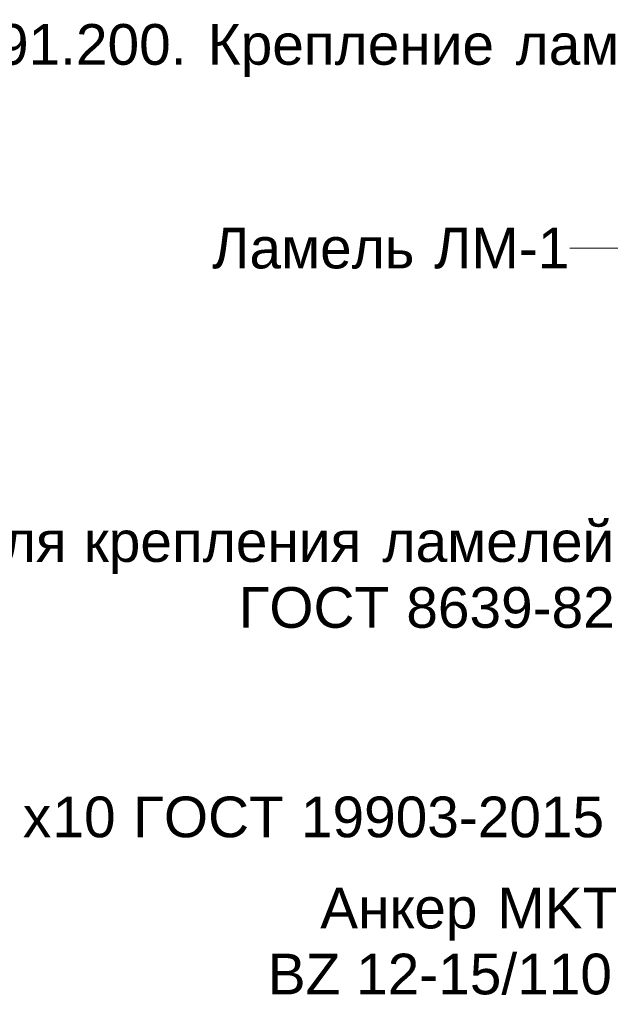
# Model space of a CAD drawing. Header units: millimetres. Extents: x -547 to 1084, y -1378 to 786.
# Tile 14 of 16: x 321 to 611, y 302 to 786. Entities that reach past the tile are written whole.
import ezdxf

# ---------------------------------------------------------------- set-up
doc = ezdxf.new("R2010")
doc.units = ezdxf.units.MM
doc.layers.add('Text Notes', color=7, linetype='Continuous', lineweight=9)
doc.styles.add('Arial_1', font='arial.ttf', dxfattribs={"height": 20})

msp = doc.modelspace()

# ---------------------------------------------------------------- linework, layer by layer
at = {"layer": 'Text Notes'}
for p, q in [((592.24, 673.37), (591.59, 673.37)), ((638.48, 673.37), (592.24, 673.37))]:
    msp.add_line(p, q, dxfattribs=at)

# ---------------------------------------------------------------- texts
at = {"layer": 'Text Notes', "char_height": 20, "attachment_point": 1, "style": 'Arial_1'}
for s, insert, width in [('ламелей', (564.87, 783.49), 141.097), ('.+91.200. ', (285.73, 783.49), 154.7257), ('Крепление', (413.39, 783.49), 173.9662), ('\\fArial|b0|i0|c204|p34|; ', (556.93, 783.49), 9.6202), ('Ламель', (415.64, 683.37), 122.6582), ('\\fArial|b0|i0|c204|p34|; ', (516.85, 683.37), 9.6202), ('ЛМ', (524.78, 683.37), 50.5063), ('-1', (566.46, 683.37), 30.4641), ('\\fArial|b0|i0|c204|p34|; ', (344.61, 539.1), 9.6202), ('\\fArial|b0|i0|c204|p34|; ', (491.46, 539.1), 9.6202), ('ламелей', (499.39, 539.1), 141.097), ('для', (296.33, 539.1), 58.5232), ('крепления', (352.55, 539.1), 168.3544), ('ГОСТ', (428.62, 506.69), 90.5907), (' 8639-82 ', (503.36, 506.69), 136.2869), ('10 ', (337.08, 403.72), 48.1012), ('ГОСТ', (376.76, 403.72), 90.5907), (' 19903-2015', (451.51, 403.72), 194.0084), ('\\fArial|b0|i0|c204|p34|;х', (322.52, 403.72), 17.6371), ('Анкер', (468.77, 358.89), 96.2025), (' MKT', (548.15, 358.89), 81.7721), ('BZ 12-15/110', (442.98, 326.48), 209.2404)]:
    msp.add_mtext(s, dxfattribs=dict(at, insert=insert, width=width))

doc.saveas('drawing.dxf')
